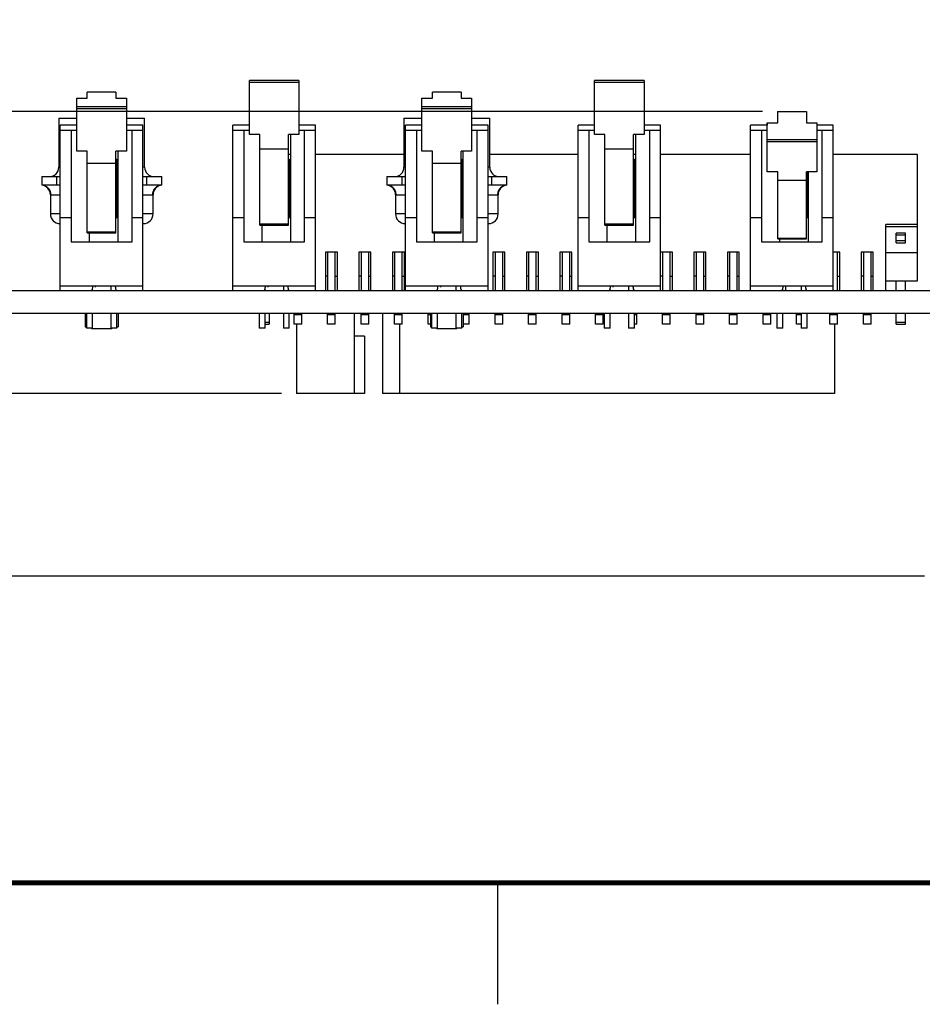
# Model space of a CAD drawing. Header units: inches. Extents: x 0 to 34, y 0 to 22.
# Tile 3 of 84: x 10.8 to 14.5, y 0 to 4.1. Entities that reach past the tile are written whole.
import ezdxf

# ---------------------------------------------------------------- set-up
doc = ezdxf.new("R2010")
doc.units = ezdxf.units.IN
doc.header["$LTSCALE"] = 1.87
doc.header["$MEASUREMENT"] = 0
doc.layers.get('0').update_dxf_attribs({"linetype": 'CONTINUOUS'})
doc.layers.add('DIMENSIONS', color=7, linetype='CONTINUOUS')
doc.styles.get("Standard").update_dxf_attribs({"font": 'txt', "width": 0.8})
doc.dimstyles.new('DIMSTYLE_2', dxfattribs={"dimtxt": 0.125, "dimasz": 0.18, "dimexe": 0.125, "dimexo": 0.0625, "dimgap": 0.03125, "dimtad": 0, "dimtih": 1, "dimtoh": 1, "dimdec": 3, "dimzin": 4, "dimdsep": 46, "dimtxsty": 'STANDARD', "dimblk": '_FILLED', "dimblk1": '_FILLED', "dimblk2": '_FILLED', "dimcen": 0.09, "dimadec": 0, "dimazin": 0, "dimtp": 0.001, "dimtm": 0.001, "dimtfac": 1, "dimtdec": 3, "dimtofl": 0, "dimtmove": 0, "dimatfit": 3, "dimldrblk": '_FILLED', "dimfxl": 1, "dimtolj": 1, "dimtzin": 4, "dimarcsym": 0})
doc.dimstyles.new('DIMSTYLE_3', dxfattribs={"dimtxt": 0.125, "dimasz": 0.18, "dimexe": 0.125, "dimexo": 0.0625, "dimgap": 0.0625, "dimtad": 0, "dimtih": 1, "dimtoh": 1, "dimdec": 3, "dimzin": 4, "dimdsep": 46, "dimtxsty": 'STANDARD', "dimblk": '_FILLED', "dimblk1": '_FILLED', "dimblk2": '_FILLED', "dimcen": 0.09, "dimadec": 0, "dimazin": 0, "dimtp": 0.001, "dimtm": 0.001, "dimtfac": 1, "dimtdec": 3, "dimtofl": 0, "dimtmove": 0, "dimatfit": 3, "dimldrblk": '_FILLED', "dimfxl": 1, "dimtolj": 1, "dimtzin": 4, "dimarcsym": 0})

# ---------------------------------------------------------------- blocks, each defined once
blk = doc.blocks.new('*D8')
at = {"layer": 'DIMENSIONS', "color": 2, "linetype": 'CONTINUOUS'}
blk.add_line((21.5845, 3.7517), (23.4677, 3.7517), dxfattribs=at)
at = {"layer": 'DIMENSIONS', "color": 2, "linetype": 'CONTINUOUS', "insert": (23.5302, 3.8142), "char_height": 0.125, "width": 1.525, "attachment_point": 1, "line_spacing_factor": 0.9}
blk.add_mtext('7X .909{\\Ftxt.shx;\\W1.000000;\\H0.125000; }[23.08]', dxfattribs=at)
blk = doc.blocks.new('_FILLED')
at = {"color": 0, "linetype": 'BYBLOCK'}
blk.add_solid([(0, 0), (-1, 0.174), (-1, -0.174)], dxfattribs=at)
blk = doc.blocks.new('*D11')
at = {"layer": 'DIMENSIONS', "color": 2, "linetype": 'CONTINUOUS'}
blk.add_line((13.8387, 3.672), (7.0791, 3.672), dxfattribs=at)
at = {"layer": 'DIMENSIONS', "color": 2, "linetype": 'CONTINUOUS', "insert": (7.0166, 3.7345), "char_height": 0.125, "width": 1.525, "attachment_point": 3, "line_spacing_factor": 0.9}
blk.add_mtext('2X .829{\\Ftxt.shx;\\W1.000000;\\H0.125000; }[21.06]', dxfattribs=at)
blk = doc.blocks.new('*D12')
at = {"layer": 'DIMENSIONS', "color": 2, "linetype": 'CONTINUOUS'}
for p, q in [((7.7802, 2.7805), (7.7802, 1.6376)), ((22.7802, 2.7805), (22.7802, 1.6376)), ((7.7802, 1.7626), (14.5052, 1.7626)), ((22.7802, 1.7626), (16.0552, 1.7626))]:
    blk.add_line(p, q, dxfattribs=at)
at = {"layer": 'DIMENSIONS', "color": 2, "linetype": 'CONTINUOUS', "xscale": 0.18, "yscale": 0.18, "zscale": 0.18, "rotation": 180}
blk.add_blockref('_FILLED', (7.7802, 1.7626), dxfattribs=at)
at = {"layer": 'DIMENSIONS', "color": 2, "linetype": 'CONTINUOUS', "xscale": 0.18, "yscale": 0.18, "zscale": 0.18}
blk.add_blockref('_FILLED', (22.7802, 1.7626), dxfattribs=at)
at = {"layer": 'DIMENSIONS', "color": 2, "linetype": 'CONTINUOUS', "insert": (15.2802, 1.8251), "char_height": 0.125, "width": 1.425, "attachment_point": 2, "line_spacing_factor": 0.9}
blk.add_mtext('(15.000{\\Ftxt.shx;\\W1.000000;\\H0.125000; }[381])', dxfattribs=at)
blk = doc.blocks.new('*D13')
at = {"layer": 'DIMENSIONS', "color": 2, "linetype": 'CONTINUOUS'}
for p, q in [((5.5302, 4.0502), (4.6552, 4.0502)), ((4.7802, 4.0502), (4.7802, 3.4063)), ((4.7802, 2.5123), (4.7802, 3.1563)), ((11.8595, 2.5123), (4.6552, 2.5123))]:
    blk.add_line(p, q, dxfattribs=at)
at = {"layer": 'DIMENSIONS', "color": 2, "linetype": 'CONTINUOUS', "xscale": 0.18, "yscale": 0.18, "zscale": 0.18}
for p, rotation in [((4.7802, 4.0502), 90), ((4.7802, 2.5123), 270)]:
    blk.add_blockref('_FILLED', p, dxfattribs=dict(at, rotation=rotation))
at = {"layer": 'DIMENSIONS', "color": 2, "linetype": 'CONTINUOUS', "insert": (4.7802, 3.3438), "char_height": 0.125, "width": 1.525, "attachment_point": 2, "line_spacing_factor": 0.9}
blk.add_mtext('(1.538{\\Ftxt.shx;\\W1.000000;\\H0.125000; }[39.06])', dxfattribs=at)

msp = doc.modelspace()

# ---------------------------------------------------------------- linework, layer by layer
at = {"color": 7, "linetype": 'CONTINUOUS'}
for p, q in [((11.7277, 3.5779), (11.7277, 3.7996)), ((11.9317, 3.7996), (11.7277, 3.7996)), ((11.7277, 3.7936), (11.9317, 3.7936)), ((11.9317, 3.7996), (11.9317, 3.5779)), ((13.1477, 3.5779), (13.1477, 3.7996)), ((13.3517, 3.7996), (13.1477, 3.7996)), ((13.1477, 3.7936), (13.3517, 3.7936)), ((13.3517, 3.7996), (13.3517, 3.5779)), ((11.0177, 3.5088), (11.0177, 3.7277)), ((11.0177, 3.7277), (11.0607, 3.7277)), ((11.0607, 3.7277), (11.0607, 3.7517)), ((11.1787, 3.7517), (11.0607, 3.7517)), ((11.1787, 3.7517), (11.1787, 3.7277)), ((11.1787, 3.7277), (11.2217, 3.7277)), ((11.2217, 3.7277), (11.2217, 3.5088)), ((12.4377, 3.5088), (12.4377, 3.7277)), ((12.4377, 3.7277), (12.4807, 3.7277)), ((12.4807, 3.7277), (12.4807, 3.7517)), ((12.5987, 3.7517), (12.4807, 3.7517)), ((12.5987, 3.7517), (12.5987, 3.7277)), ((12.5987, 3.7277), (12.6417, 3.7277)), ((12.6417, 3.7277), (12.6417, 3.5088)), ((11.2217, 3.6916), (11.0177, 3.6916)), ((12.6417, 3.6916), (12.4377, 3.6916)), ((11.0177, 3.6849), (11.2217, 3.6849)), ((12.4377, 3.6849), (12.6417, 3.6849)), ((13.9007, 3.672), (13.9007, 3.6258)), ((13.9007, 3.672), (14.0192, 3.672)), ((13.9012, 3.6258), (13.9012, 3.672)), ((14.0192, 3.672), (14.0192, 3.6258)), ((10.9437, 3.6447), (10.9437, 3.4439)), ((10.9437, 3.6447), (11.0177, 3.6447)), ((10.9497, 2.936), (10.9497, 3.616)), ((11.0177, 3.616), (10.9497, 3.616)), ((11.2217, 3.6447), (11.2964, 3.6447)), ((11.2897, 3.616), (11.2217, 3.616)), ((11.2897, 2.936), (11.2897, 3.616)), ((11.2964, 3.4439), (11.2964, 3.6447)), ((11.6597, 2.936), (11.6597, 3.616)), ((11.7277, 3.616), (11.6597, 3.616)), ((11.9997, 3.616), (11.9317, 3.616)), ((11.9997, 2.936), (11.9997, 3.616)), ((12.3637, 3.6447), (12.3637, 3.4439)), ((12.3637, 3.6447), (12.4377, 3.6447)), ((12.3697, 2.936), (12.3697, 3.616)), ((12.4377, 3.616), (12.3697, 3.616)), ((12.6417, 3.6447), (12.7164, 3.6447)), ((12.7097, 3.616), (12.6417, 3.616)), ((12.7097, 2.936), (12.7097, 3.616)), ((12.7164, 3.4439), (12.7164, 3.6447)), ((13.0797, 2.936), (13.0797, 3.616)), ((13.1477, 3.616), (13.0797, 3.616)), ((13.4197, 3.616), (13.3517, 3.616)), ((13.4197, 2.936), (13.4197, 3.616)), ((13.7897, 2.936), (13.7897, 3.616)), ((13.8582, 3.616), (13.7897, 3.616)), ((13.8577, 3.6258), (13.8577, 3.616)), ((13.8577, 3.6258), (13.9012, 3.6258)), ((13.8582, 3.4245), (13.8582, 3.6258)), ((14.0192, 3.6258), (14.0622, 3.6258)), ((14.0622, 3.6258), (14.0622, 3.4245)), ((14.1297, 3.616), (14.0622, 3.616)), ((14.1297, 2.936), (14.1297, 3.616)), ((10.9497, 3.596), (11.0177, 3.596)), ((10.9947, 3.596), (10.9947, 3.136)), ((11.2217, 3.596), (11.2897, 3.596)), ((11.2447, 3.136), (11.2447, 3.596)), ((11.6597, 3.596), (11.7277, 3.596)), ((11.7047, 3.596), (11.7047, 3.136)), ((11.7707, 3.5779), (11.7277, 3.5779)), ((11.7707, 3.2056), (11.7707, 3.5779)), ((11.8887, 3.2056), (11.8887, 3.5779)), ((11.9317, 3.5779), (11.8887, 3.5779)), ((11.8977, 3.136), (11.8977, 3.5779)), ((11.9317, 3.596), (11.9997, 3.596)), ((11.9547, 3.136), (11.9547, 3.596)), ((12.3697, 3.596), (12.4377, 3.596)), ((12.4147, 3.596), (12.4147, 3.136)), ((12.6417, 3.596), (12.7097, 3.596)), ((12.6647, 3.136), (12.6647, 3.596)), ((13.0797, 3.596), (13.1477, 3.596)), ((13.1247, 3.596), (13.1247, 3.136)), ((13.1907, 3.5779), (13.1477, 3.5779)), ((13.1907, 3.2056), (13.1907, 3.5779)), ((13.3087, 3.2056), (13.3087, 3.5779)), ((13.3517, 3.5779), (13.3087, 3.5779)), ((13.3177, 3.136), (13.3177, 3.5779)), ((13.3517, 3.596), (13.4197, 3.596)), ((13.3747, 3.136), (13.3747, 3.596)), ((13.7897, 3.596), (13.8582, 3.596)), ((13.8347, 3.596), (13.8347, 3.136)), ((14.0622, 3.596), (14.1297, 3.596)), ((14.0847, 3.136), (14.0847, 3.596)), ((14.0622, 3.556), (13.8582, 3.556)), ((13.8582, 3.549), (14.0622, 3.549)), ((11.0607, 3.5088), (11.0177, 3.5088)), ((11.0607, 3.1734), (11.0607, 3.5088)), ((11.1787, 3.1734), (11.1787, 3.5088)), ((11.2217, 3.5088), (11.1787, 3.5088)), ((11.1877, 3.136), (11.1877, 3.5088)), ((11.7707, 3.5184), (11.8887, 3.5184)), ((12.4807, 3.5088), (12.4377, 3.5088)), ((12.4807, 3.1734), (12.4807, 3.5088)), ((12.5987, 3.1734), (12.5987, 3.5088)), ((12.6417, 3.5088), (12.5987, 3.5088)), ((12.6077, 3.136), (12.6077, 3.5088)), ((13.1907, 3.5184), (13.3087, 3.5184)), ((10.9497, 3.4439), (10.9437, 3.4439)), ((11.0607, 3.4602), (11.1787, 3.4602)), ((11.1787, 3.476), (11.1822, 3.476)), ((11.1822, 3.236), (11.1822, 3.476)), ((11.2964, 3.4439), (11.2897, 3.4439)), ((11.8887, 3.476), (11.8922, 3.476)), ((11.8922, 3.236), (11.8922, 3.476)), ((12.3697, 3.4439), (12.3637, 3.4439)), ((12.4807, 3.4602), (12.5987, 3.4602)), ((12.5987, 3.476), (12.6022, 3.476)), ((12.6022, 3.236), (12.6022, 3.476)), ((12.7164, 3.4439), (12.7097, 3.4439)), ((13.3087, 3.476), (13.3122, 3.476)), ((13.3122, 3.236), (13.3122, 3.476)), ((10.873, 3.4045), (10.873, 3.3691)), ((10.873, 3.4045), (10.9497, 3.4045)), ((10.936, 3.3691), (10.936, 3.4045)), ((11.1877, 3.4183), (11.1822, 3.4183)), ((11.1877, 3.4045), (11.1822, 3.4045)), ((11.2897, 3.4045), (11.3671, 3.4045)), ((11.3041, 3.4045), (11.3041, 3.3691)), ((11.3671, 3.3691), (11.3671, 3.4045)), ((12.293, 3.4045), (12.293, 3.3691)), ((12.293, 3.4045), (12.3697, 3.4045)), ((12.356, 3.3691), (12.356, 3.4045)), ((12.6077, 3.4183), (12.6022, 3.4183)), ((12.6077, 3.4045), (12.6022, 3.4045)), ((12.7097, 3.4045), (12.7871, 3.4045)), ((12.7241, 3.4045), (12.7241, 3.3691)), ((12.7871, 3.3691), (12.7871, 3.4045)), ((13.9012, 3.4245), (13.8582, 3.4245)), ((13.9012, 3.1484), (13.9012, 3.4245)), ((14.0192, 3.1484), (14.0192, 3.4245)), ((14.0622, 3.4245), (14.0192, 3.4245)), ((14.0222, 3.236), (14.0222, 3.4245)), ((14.0277, 3.136), (14.0277, 3.4245)), ((10.9497, 3.3691), (10.873, 3.3691)), ((11.1877, 3.3691), (11.1822, 3.3691)), ((11.3671, 3.3691), (11.2897, 3.3691)), ((12.3697, 3.3691), (12.293, 3.3691)), ((12.6077, 3.3691), (12.6022, 3.3691)), ((12.7871, 3.3691), (12.7097, 3.3691)), ((13.9012, 3.3902), (14.0192, 3.3902)), ((10.909, 3.3299), (10.909, 3.251)), ((10.9114, 3.3297), (10.909, 3.3299)), ((10.9114, 3.3297), (10.9497, 3.3297)), ((11.2897, 3.3297), (11.3287, 3.3297)), ((11.3311, 3.3299), (11.3287, 3.3297)), ((11.3311, 3.251), (11.3311, 3.3299)), ((12.329, 3.3299), (12.329, 3.251)), ((12.3314, 3.3297), (12.329, 3.3299)), ((12.3314, 3.3297), (12.3697, 3.3297)), ((12.7097, 3.3297), (12.7487, 3.3297)), ((12.7511, 3.3299), (12.7487, 3.3297)), ((12.7511, 3.251), (12.7511, 3.3299)), ((10.9497, 3.251), (10.909, 3.251)), ((11.3311, 3.251), (11.2897, 3.251)), ((12.3697, 3.251), (12.329, 3.251)), ((12.7511, 3.251), (12.7097, 3.251)), ((10.9497, 3.2116), (10.9484, 3.2116)), ((10.9497, 3.236), (10.9947, 3.236)), ((11.1787, 3.236), (11.1877, 3.236)), ((11.2447, 3.236), (11.2897, 3.236)), ((11.2917, 3.2116), (11.2897, 3.2116)), ((11.6597, 3.236), (11.7047, 3.236)), ((11.8887, 3.2095), (11.7707, 3.2095)), ((11.7707, 3.2066), (11.8887, 3.2066)), ((11.8887, 3.206), (11.7707, 3.206)), ((11.7707, 3.2056), (11.8887, 3.2056)), ((11.7797, 3.136), (11.7797, 3.2056)), ((11.8887, 3.236), (11.8977, 3.236)), ((11.9547, 3.236), (11.9997, 3.236)), ((12.3697, 3.2116), (12.3684, 3.2116)), ((12.3697, 3.236), (12.4147, 3.236)), ((12.5987, 3.236), (12.6077, 3.236)), ((12.6647, 3.236), (12.7097, 3.236)), ((12.7117, 3.2116), (12.7097, 3.2116)), ((13.0797, 3.236), (13.1247, 3.236)), ((13.3087, 3.2095), (13.1907, 3.2095)), ((13.1907, 3.2066), (13.3087, 3.2066)), ((13.3087, 3.206), (13.1907, 3.206)), ((13.1907, 3.2056), (13.3087, 3.2056)), ((13.1997, 3.136), (13.1997, 3.2056)), ((13.3087, 3.236), (13.3177, 3.236)), ((13.3747, 3.236), (13.4197, 3.236)), ((13.7897, 3.236), (13.8347, 3.236)), ((14.0192, 3.236), (14.0277, 3.236)), ((14.0847, 3.236), (14.1297, 3.236)), ((11.1787, 3.1759), (11.0607, 3.1759)), ((11.0607, 3.1737), (11.1787, 3.1737)), ((11.1787, 3.1735), (11.0607, 3.1735)), ((11.1787, 3.1734), (11.0607, 3.1734)), ((11.0697, 3.136), (11.0697, 3.1734)), ((12.5987, 3.1759), (12.4807, 3.1759)), ((12.4807, 3.1737), (12.5987, 3.1737)), ((12.5987, 3.1735), (12.4807, 3.1735)), ((12.5987, 3.1734), (12.4807, 3.1734)), ((12.4897, 3.136), (12.4897, 3.1734)), ((10.9947, 3.136), (11.2447, 3.136)), ((11.7047, 3.136), (11.9547, 3.136)), ((12.4147, 3.136), (12.6647, 3.136)), ((13.1247, 3.136), (13.3747, 3.136)), ((13.8347, 3.136), (14.0847, 3.136)), ((14.0192, 3.1499), (13.9012, 3.1499)), ((13.9012, 3.1484), (14.0192, 3.1484)), ((13.9097, 3.136), (13.9097, 3.1484)), ((7.7802, 2.936), (22.7802, 2.936)), ((10.9497, 2.956), (11.2897, 2.956)), ((11.08, 2.937), (11.0797, 2.936)), ((11.0819, 2.936), (11.0819, 2.9428)), ((11.0947, 2.9499), (11.0947, 2.956)), ((11.1574, 2.956), (11.1574, 2.936)), ((11.6597, 2.956), (11.9997, 2.956)), ((11.79, 2.937), (11.7897, 2.936)), ((11.7919, 2.936), (11.7919, 2.9428)), ((11.8047, 2.95), (11.8047, 2.956)), ((11.8674, 2.956), (11.8674, 2.936)), ((11.8897, 2.936), (11.8884, 2.9393)), ((12.3697, 2.956), (12.7097, 2.956)), ((12.5, 2.937), (12.4997, 2.936)), ((12.5019, 2.936), (12.5019, 2.9428)), ((12.5147, 2.9499), (12.5147, 2.956)), ((12.5774, 2.956), (12.5774, 2.936)), ((13.0797, 2.956), (13.4197, 2.956)), ((13.21, 2.937), (13.2097, 2.936)), ((13.2119, 2.936), (13.2119, 2.9428)), ((13.2247, 2.95), (13.2247, 2.956)), ((13.2874, 2.956), (13.2874, 2.936)), ((13.3097, 2.936), (13.3084, 2.9393)), ((13.7897, 2.956), (14.1297, 2.956)), ((13.9204, 2.9379), (13.9197, 2.936)), ((13.9219, 2.936), (13.9219, 2.9428)), ((13.9347, 2.936), (13.9347, 2.956)), ((13.9974, 2.956), (13.9974, 2.936)), ((14.0197, 2.936), (14.0184, 2.9393)), ((7.7802, 2.843), (22.7802, 2.843)), ((11.0523, 2.843), (11.0523, 2.7872)), ((11.0574, 2.843), (11.0574, 2.781)), ((11.0819, 2.781), (11.0819, 2.843)), ((11.1574, 2.843), (11.1574, 2.781)), ((11.1819, 2.781), (11.1819, 2.843)), ((11.1878, 2.843), (11.1878, 2.7872)), ((11.7674, 2.843), (11.7674, 2.781)), ((11.7919, 2.781), (11.7919, 2.843)), ((11.8674, 2.843), (11.8674, 2.781)), ((11.8919, 2.781), (11.8919, 2.843)), ((12.1583, 2.843), (12.1583, 2.5123)), ((12.2757, 2.843), (12.2757, 2.5123)), ((12.4723, 2.843), (12.4723, 2.7872)), ((12.4774, 2.843), (12.4774, 2.781)), ((12.5019, 2.781), (12.5019, 2.843)), ((12.5774, 2.843), (12.5774, 2.781)), ((12.6019, 2.781), (12.6019, 2.843)), ((12.6078, 2.843), (12.6078, 2.7872)), ((13.1874, 2.843), (13.1874, 2.781)), ((13.2119, 2.781), (13.2119, 2.843)), ((13.2874, 2.843), (13.2874, 2.781)), ((13.3119, 2.781), (13.3119, 2.843)), ((13.8974, 2.843), (13.8974, 2.781)), ((13.9219, 2.781), (13.9219, 2.843)), ((13.9974, 2.843), (13.9974, 2.781)), ((14.0219, 2.781), (14.0219, 2.843)), ((11.922, 2.7982), (11.922, 2.5123)), ((12.3457, 2.7982), (12.3457, 2.5123)), ((14.1346, 2.7982), (14.1346, 2.5123)), ((11.0523, 2.7872), (11.0574, 2.7872)), ((11.0819, 2.781), (11.0574, 2.781)), ((11.0785, 2.781), (11.0791, 2.7786)), ((11.161, 2.7786), (11.0791, 2.7786)), ((11.1819, 2.781), (11.1574, 2.781)), ((11.161, 2.7786), (11.1616, 2.781)), ((11.1819, 2.7872), (11.1878, 2.7872)), ((11.7919, 2.781), (11.7674, 2.781)), ((11.8919, 2.781), (11.8674, 2.781)), ((12.4723, 2.7872), (12.4774, 2.7872)), ((12.5019, 2.781), (12.4774, 2.781)), ((12.4985, 2.781), (12.4991, 2.7786)), ((12.581, 2.7786), (12.4991, 2.7786)), ((12.6019, 2.781), (12.5774, 2.781)), ((12.581, 2.7786), (12.5816, 2.781)), ((12.6019, 2.7872), (12.6078, 2.7872)), ((13.2119, 2.781), (13.1874, 2.781)), ((13.3119, 2.781), (13.2874, 2.781)), ((13.9219, 2.781), (13.8974, 2.781)), ((14.0219, 2.781), (13.9974, 2.781)), ((12.2016, 2.7485), (12.1583, 2.7485)), ((12.2016, 2.7485), (12.2016, 2.5123)), ((12.2016, 2.5123), (11.922, 2.5123)), ((14.1346, 2.5123), (12.2757, 2.5123))]:
    msp.add_line(p, q, dxfattribs=at)
at = {"color": 6, "linetype": 'CONTINUOUS'}
for p, q in [((11.8977, 3.4951), (11.8887, 3.4951)), ((12.3637, 3.4951), (11.9997, 3.4951)), ((13.0797, 3.4951), (12.7164, 3.4951)), ((13.3177, 3.4951), (13.3087, 3.4951)), ((13.7897, 3.4951), (13.4197, 3.4951)), ((14.4767, 3.4951), (14.1297, 3.4951)), ((14.4767, 2.9754), (14.4767, 3.4951)), ((14.3468, 2.936), (14.3468, 3.2077)), ((14.4767, 3.2077), (14.3468, 3.2077)), ((14.3468, 3.1998), (14.4767, 3.1998)), ((14.3881, 3.1329), (14.3881, 3.1723)), ((14.4275, 3.1723), (14.3881, 3.1723)), ((14.4275, 3.1644), (14.3881, 3.1644)), ((14.4275, 3.1329), (14.4275, 3.1723)), ((14.4275, 3.1408), (14.3881, 3.1408)), ((14.3881, 3.1329), (14.4275, 3.1329)), ((12.0407, 3.0935), (12.0407, 2.936)), ((12.0899, 3.0935), (12.0407, 3.0935)), ((12.0495, 3.0935), (12.0495, 2.936)), ((12.081, 2.936), (12.081, 3.0935)), ((12.0899, 2.936), (12.0899, 3.0935)), ((12.1785, 3.0935), (12.1785, 2.936)), ((12.2277, 3.0935), (12.1785, 3.0935)), ((12.1873, 3.0935), (12.1873, 2.936)), ((12.2188, 2.936), (12.2188, 3.0935)), ((12.2277, 2.936), (12.2277, 3.0935)), ((12.3163, 3.0935), (12.3163, 2.936)), ((12.3655, 3.0935), (12.3163, 3.0935)), ((12.3251, 3.0935), (12.3251, 2.936)), ((12.3566, 2.936), (12.3566, 3.0935)), ((12.3655, 2.936), (12.3655, 3.0935)), ((12.7297, 3.0935), (12.7297, 2.936)), ((12.7789, 3.0935), (12.7297, 3.0935)), ((12.7385, 3.0935), (12.7385, 2.936)), ((12.77, 2.936), (12.77, 3.0935)), ((12.7789, 2.936), (12.7789, 3.0935)), ((12.8674, 3.0935), (12.8674, 2.936)), ((12.9167, 3.0935), (12.8674, 3.0935)), ((12.8763, 3.0935), (12.8763, 2.936)), ((12.9078, 2.936), (12.9078, 3.0935)), ((12.9167, 2.936), (12.9167, 3.0935)), ((13.0052, 3.0935), (13.0052, 2.936)), ((13.0545, 3.0935), (13.0052, 3.0935)), ((13.0141, 3.0935), (13.0141, 2.936)), ((13.0456, 2.936), (13.0456, 3.0935)), ((13.0545, 2.936), (13.0545, 3.0935)), ((13.4678, 3.0935), (13.4197, 3.0935)), ((13.4275, 3.0935), (13.4275, 2.936)), ((13.459, 2.936), (13.459, 3.0935)), ((13.4678, 2.936), (13.4678, 3.0935)), ((13.5564, 3.0935), (13.5564, 2.936)), ((13.6056, 3.0935), (13.5564, 3.0935)), ((13.5653, 3.0935), (13.5653, 2.936)), ((13.5968, 2.936), (13.5968, 3.0935)), ((13.6056, 2.936), (13.6056, 3.0935)), ((13.6942, 3.0935), (13.6942, 2.936)), ((13.7434, 3.0935), (13.6942, 3.0935)), ((13.7031, 3.0935), (13.7031, 2.936)), ((13.7346, 2.936), (13.7346, 3.0935)), ((13.7434, 2.936), (13.7434, 3.0935)), ((14.1568, 3.0935), (14.1297, 3.0935)), ((14.148, 2.936), (14.148, 3.0935)), ((14.1568, 2.936), (14.1568, 3.0935)), ((14.2454, 3.0935), (14.2454, 2.936)), ((14.2946, 3.0935), (14.2454, 3.0935)), ((14.2543, 3.0935), (14.2543, 2.936)), ((14.2858, 2.936), (14.2858, 3.0935)), ((14.2946, 2.936), (14.2946, 3.0935)), ((14.4767, 3.0915), (14.3468, 3.0915)), ((12.0495, 2.9951), (12.0407, 2.9951)), ((12.081, 2.9951), (12.0899, 2.9951)), ((12.1873, 2.9951), (12.1785, 2.9951)), ((12.2188, 2.9951), (12.2277, 2.9951)), ((12.3251, 2.9951), (12.3163, 2.9951)), ((12.3566, 2.9951), (12.3655, 2.9951)), ((12.7385, 2.9951), (12.7297, 2.9951)), ((12.77, 2.9951), (12.7789, 2.9951)), ((12.8763, 2.9951), (12.8674, 2.9951)), ((12.9078, 2.9951), (12.9167, 2.9951)), ((13.0141, 2.9951), (13.0052, 2.9951)), ((13.0456, 2.9951), (13.0545, 2.9951)), ((13.4275, 2.9951), (13.4197, 2.9951)), ((13.459, 2.9951), (13.4678, 2.9951)), ((13.5653, 2.9951), (13.5564, 2.9951)), ((13.5968, 2.9951), (13.6056, 2.9951)), ((13.7031, 2.9951), (13.6942, 2.9951)), ((13.7346, 2.9951), (13.7434, 2.9951)), ((14.148, 2.9951), (14.1568, 2.9951)), ((14.2543, 2.9951), (14.2454, 2.9951)), ((14.2858, 2.9951), (14.2946, 2.9951)), ((14.3468, 2.9754), (14.4767, 2.9754)), ((14.3881, 2.936), (14.3881, 2.9754)), ((14.4275, 2.936), (14.4275, 2.9754)), ((11.8094, 2.843), (11.8094, 2.7982)), ((11.9117, 2.7982), (11.9117, 2.843)), ((11.9117, 2.8376), (11.9432, 2.8376)), ((11.9432, 2.7982), (11.9432, 2.843)), ((12.0495, 2.7982), (12.0495, 2.843)), ((12.0495, 2.8376), (12.081, 2.8376)), ((12.081, 2.7982), (12.081, 2.843)), ((12.1873, 2.7982), (12.1873, 2.843)), ((12.1873, 2.8376), (12.2188, 2.8376)), ((12.2188, 2.7982), (12.2188, 2.843)), ((12.3251, 2.7982), (12.3251, 2.843)), ((12.3251, 2.8376), (12.3566, 2.8376)), ((12.3566, 2.7982), (12.3566, 2.843)), ((12.4629, 2.7982), (12.4629, 2.843)), ((12.4629, 2.8376), (12.4723, 2.8376)), ((12.6078, 2.8376), (12.6322, 2.8376)), ((12.6322, 2.7982), (12.6322, 2.843)), ((12.7385, 2.7982), (12.7385, 2.843)), ((12.7385, 2.8376), (12.77, 2.8376)), ((12.77, 2.7982), (12.77, 2.843)), ((12.8763, 2.7982), (12.8763, 2.843)), ((12.8763, 2.8376), (12.9078, 2.8376)), ((12.9078, 2.7982), (12.9078, 2.843)), ((13.0141, 2.7982), (13.0141, 2.843)), ((13.0141, 2.8376), (13.0456, 2.8376)), ((13.0456, 2.7982), (13.0456, 2.843)), ((13.1519, 2.7982), (13.1519, 2.843)), ((13.1519, 2.8376), (13.1834, 2.8376)), ((13.1834, 2.7982), (13.1834, 2.843)), ((13.3119, 2.8376), (13.3212, 2.8376)), ((13.3212, 2.7982), (13.3212, 2.843)), ((13.4275, 2.7982), (13.4275, 2.843)), ((13.4275, 2.8376), (13.459, 2.8376)), ((13.459, 2.7982), (13.459, 2.843)), ((13.5653, 2.7982), (13.5653, 2.843)), ((13.5653, 2.8376), (13.5968, 2.8376)), ((13.5968, 2.7982), (13.5968, 2.843)), ((13.7031, 2.7982), (13.7031, 2.843)), ((13.7031, 2.8376), (13.7346, 2.8376)), ((13.7346, 2.7982), (13.7346, 2.843)), ((13.8409, 2.7982), (13.8409, 2.843)), ((13.8409, 2.8376), (13.8724, 2.8376)), ((13.8724, 2.7982), (13.8724, 2.843)), ((13.9787, 2.7982), (13.9787, 2.843)), ((13.9787, 2.8376), (13.9974, 2.8376)), ((14.1165, 2.7982), (14.1165, 2.843)), ((14.1165, 2.8376), (14.148, 2.8376)), ((14.148, 2.7982), (14.148, 2.843)), ((14.2543, 2.7982), (14.2543, 2.843)), ((14.2543, 2.8376), (14.2858, 2.8376)), ((14.2858, 2.7982), (14.2858, 2.843)), ((14.3881, 2.7982), (14.3881, 2.843)), ((14.4275, 2.7982), (14.4275, 2.843)), ((11.7919, 2.8061), (11.8094, 2.8061)), ((11.7919, 2.7982), (11.8094, 2.7982)), ((11.9432, 2.7982), (11.9117, 2.7982)), ((12.081, 2.7982), (12.0495, 2.7982)), ((12.2188, 2.7982), (12.1873, 2.7982)), ((12.3566, 2.7982), (12.3251, 2.7982)), ((12.4723, 2.7982), (12.4629, 2.7982)), ((12.6322, 2.7982), (12.6078, 2.7982)), ((12.77, 2.7982), (12.7385, 2.7982)), ((12.9078, 2.7982), (12.8763, 2.7982)), ((13.0456, 2.7982), (13.0141, 2.7982)), ((13.1834, 2.7982), (13.1519, 2.7982)), ((13.3212, 2.7982), (13.3119, 2.7982)), ((13.459, 2.7982), (13.4275, 2.7982)), ((13.5968, 2.7982), (13.5653, 2.7982)), ((13.7346, 2.7982), (13.7031, 2.7982)), ((13.8724, 2.7982), (13.8409, 2.7982)), ((13.9974, 2.7982), (13.9787, 2.7982)), ((14.148, 2.7982), (14.1165, 2.7982)), ((14.2858, 2.7982), (14.2543, 2.7982)), ((14.3881, 2.8061), (14.4275, 2.8061)), ((14.3881, 2.7982), (14.4275, 2.7982))]:
    msp.add_line(p, q, dxfattribs=at)
at = {"color": 2, "linetype": 'CONTINUOUS'}
msp.add_line((12.75, 0), (12.75, 0.5), dxfattribs=at)
at = {"color": 7, "linetype": 'CONTINUOUS', "const_width": 0.02}
msp.add_lwpolyline([(0.5, 0.5), (33.5, 0.5)], dxfattribs=at)
at = {"color": 7, "linetype": 'CONTINUOUS'}
for centre, start, end in [((10.9043, 3.4439), 270, 360), ((11.3358, 3.4439), 180, 270), ((12.3243, 3.4439), 270, 360), ((12.7558, 3.4439), 180, 270), ((10.8697, 3.3299), 0, 85.124), ((11.3705, 3.3299), 94.876, 180), ((12.2897, 3.3299), 0, 85.124), ((12.7905, 3.3299), 94.876, 180), ((10.9484, 3.251), 180, 270), ((11.2917, 3.251), 270, 360), ((12.3684, 3.251), 180, 270), ((12.7117, 3.251), 270, 360)]:
    msp.add_arc(centre, 0.0394, start, end, dxfattribs=at)
for points, knots in [([(10.9114, 3.3297), (10.9114, 3.3347), (10.9095, 3.3449), (10.901, 3.3583), (10.888, 3.3671), (10.8778, 3.3691), (10.873, 3.3691)], [0, 0, 0, 0, 0.242846, 0.504013, 0.762642, 1, 1, 1, 1]), ([(11.3671, 3.3691), (11.3623, 3.3691), (11.3522, 3.3671), (11.3391, 3.3583), (11.3306, 3.3449), (11.3287, 3.3347), (11.3287, 3.3297)], [0, 0, 0, 0, 0.237358, 0.495987, 0.757154, 1, 1, 1, 1]), ([(12.3314, 3.3297), (12.3314, 3.3347), (12.3295, 3.3449), (12.321, 3.3583), (12.308, 3.3671), (12.2978, 3.3691), (12.293, 3.3691)], [0, 0, 0, 0, 0.242846, 0.504013, 0.762642, 1, 1, 1, 1]), ([(12.7871, 3.3691), (12.7823, 3.3691), (12.7722, 3.3671), (12.7591, 3.3583), (12.7506, 3.3449), (12.7487, 3.3347), (12.7487, 3.3297)], [0, 0, 0, 0, 0.237358, 0.495987, 0.757154, 1, 1, 1, 1]), ([(11.0797, 2.936), (11.0797, 2.936), (11.0797, 2.936), (11.0797, 2.9361), (11.0797, 2.9361), (11.0797, 2.9361), (11.0797, 2.9362), (11.0798, 2.9363), (11.0798, 2.9364), (11.0799, 2.9367), (11.08, 2.9369), (11.0801, 2.9372), (11.0803, 2.9376), (11.0804, 2.938), (11.0806, 2.9386), (11.0809, 2.9395), (11.0813, 2.9406), (11.0817, 2.9419), (11.0821, 2.9434), (11.0827, 2.9455), (11.0831, 2.9478), (11.0835, 2.9502), (11.0837, 2.9528), (11.0838, 2.9547), (11.0838, 2.956)], [0, 0, 0, 0, 0.000327, 0.001305, 0.002929, 0.005194, 0.008095, 0.011627, 0.020565, 0.031968, 0.045799, 0.062014, 0.080544, 0.101304, 0.124212, 0.176139, 0.23567, 0.302125, 0.374814, 0.453078, 0.623612, 0.714562, 0.808339, 1, 1, 1, 1]), ([(11.1755, 2.956), (11.1755, 2.9535), (11.1758, 2.9497), (11.1768, 2.945), (11.1777, 2.9414), (11.1787, 2.9385), (11.1794, 2.9365), (11.1797, 2.936)], [0, 0, 0, 0, 0.376154, 0.546769, 0.697759, 0.919299, 1, 1, 1, 1]), ([(11.7897, 2.936), (11.7897, 2.936), (11.7897, 2.936), (11.7897, 2.936), (11.7897, 2.936), (11.7897, 2.936), (11.7897, 2.936), (11.7897, 2.936), (11.7897, 2.936), (11.7897, 2.936), (11.7897, 2.9361), (11.7897, 2.9361), (11.7897, 2.9361), (11.7897, 2.9361), (11.7897, 2.9361), (11.7897, 2.9361), (11.7897, 2.9361), (11.7897, 2.9362), (11.7897, 2.9362), (11.7897, 2.9363), (11.7898, 2.9363), (11.7898, 2.9364), (11.7899, 2.9365), (11.7899, 2.9367), (11.79, 2.9368), (11.79, 2.9369), (11.7901, 2.9371), (11.7901, 2.9373), (11.7903, 2.9376), (11.7904, 2.938), (11.7906, 2.9384), (11.7907, 2.9389), (11.7909, 2.9394), (11.7911, 2.94), (11.7913, 2.9406), (11.7915, 2.9412), (11.7918, 2.9422), (11.7921, 2.9434), (11.7925, 2.9449), (11.7929, 2.9466), (11.7931, 2.948), (11.7933, 2.9493), (11.7935, 2.9502), (11.7936, 2.9511), (11.7937, 2.9524), (11.7938, 2.9541), (11.7938, 2.9554), (11.7938, 2.956)], [0, 0, 0, 0, 0.000005, 0.000021, 0.000046, 0.000082, 0.000128, 0.000184, 0.000327, 0.000511, 0.000735, 0.001, 0.001305, 0.002036, 0.002929, 0.003981, 0.005193, 0.006564, 0.008094, 0.011626, 0.015784, 0.020563, 0.025959, 0.031966, 0.03858, 0.045796, 0.053608, 0.06201, 0.080538, 0.101296, 0.124202, 0.149172, 0.176125, 0.20498, 0.235653, 0.268056, 0.302103, 0.374787, 0.453045, 0.53621, 0.62359, 0.668657, 0.714536, 0.761134, 0.808311, 0.903837, 1, 1, 1, 1]), ([(11.8855, 2.956), (11.8855, 2.9554), (11.8855, 2.9544), (11.8856, 2.9531), (11.8857, 2.9521), (11.8857, 2.9511), (11.8859, 2.9502), (11.886, 2.9493), (11.8862, 2.948), (11.8864, 2.9466), (11.8868, 2.9449), (11.8872, 2.9434), (11.8877, 2.9415), (11.8882, 2.9399), (11.8887, 2.9385), (11.889, 2.9377), (11.8892, 2.9372), (11.8893, 2.9369), (11.8894, 2.9367), (11.8895, 2.9364), (11.8896, 2.9363), (11.8896, 2.9362), (11.8896, 2.9361), (11.8897, 2.936), (11.8897, 2.936)], [0, 0, 0, 0, 0.096255, 0.144186, 0.191796, 0.238942, 0.285485, 0.331326, 0.376381, 0.463771, 0.546933, 0.625187, 0.697863, 0.823766, 0.875674, 0.919336, 0.93788, 0.954127, 0.967999, 0.979428, 0.988377, 0.994812, 0.998697, 1, 1, 1, 1]), ([(12.4997, 2.936), (12.4997, 2.936), (12.4997, 2.936), (12.4997, 2.9361), (12.4997, 2.9361), (12.4997, 2.9361), (12.4997, 2.9362), (12.4998, 2.9363), (12.4998, 2.9364), (12.4999, 2.9367), (12.5, 2.9369), (12.5001, 2.9372), (12.5003, 2.9376), (12.5004, 2.938), (12.5006, 2.9386), (12.5009, 2.9395), (12.5013, 2.9406), (12.5017, 2.9419), (12.5021, 2.9434), (12.5027, 2.9455), (12.5031, 2.9478), (12.5035, 2.9502), (12.5037, 2.9528), (12.5038, 2.9547), (12.5038, 2.956)], [0, 0, 0, 0, 0.000327, 0.001305, 0.002929, 0.005194, 0.008095, 0.011627, 0.020565, 0.031968, 0.045799, 0.062014, 0.080544, 0.101304, 0.124212, 0.176139, 0.23567, 0.302125, 0.374814, 0.453078, 0.623612, 0.714562, 0.808339, 1, 1, 1, 1]), ([(12.5955, 2.956), (12.5955, 2.9535), (12.5958, 2.9497), (12.5968, 2.945), (12.5977, 2.9414), (12.5987, 2.9385), (12.5994, 2.9365), (12.5997, 2.936)], [0, 0, 0, 0, 0.376154, 0.546769, 0.697759, 0.919299, 1, 1, 1, 1]), ([(13.2097, 2.936), (13.2097, 2.936), (13.2097, 2.936), (13.2097, 2.936), (13.2097, 2.936), (13.2097, 2.936), (13.2097, 2.936), (13.2097, 2.936), (13.2097, 2.936), (13.2097, 2.936), (13.2097, 2.9361), (13.2097, 2.9361), (13.2097, 2.9361), (13.2097, 2.9361), (13.2097, 2.9361), (13.2097, 2.9361), (13.2097, 2.9361), (13.2097, 2.9362), (13.2097, 2.9362), (13.2097, 2.9363), (13.2098, 2.9363), (13.2098, 2.9364), (13.2099, 2.9365), (13.2099, 2.9367), (13.21, 2.9368), (13.21, 2.9369), (13.2101, 2.9371), (13.2101, 2.9373), (13.2103, 2.9376), (13.2104, 2.938), (13.2106, 2.9384), (13.2107, 2.9389), (13.2109, 2.9394), (13.2111, 2.94), (13.2113, 2.9406), (13.2115, 2.9412), (13.2118, 2.9422), (13.2121, 2.9434), (13.2125, 2.9449), (13.2129, 2.9466), (13.2131, 2.948), (13.2133, 2.9493), (13.2135, 2.9502), (13.2136, 2.9511), (13.2137, 2.9524), (13.2138, 2.9541), (13.2138, 2.9554), (13.2138, 2.956)], [0, 0, 0, 0, 0.000005, 0.000021, 0.000046, 0.000082, 0.000128, 0.000184, 0.000327, 0.000511, 0.000735, 0.001, 0.001305, 0.002036, 0.002929, 0.003981, 0.005193, 0.006564, 0.008094, 0.011626, 0.015784, 0.020563, 0.025959, 0.031966, 0.03858, 0.045796, 0.053608, 0.06201, 0.080538, 0.101296, 0.124202, 0.149172, 0.176125, 0.20498, 0.235653, 0.268056, 0.302103, 0.374787, 0.453045, 0.53621, 0.62359, 0.668657, 0.714536, 0.761134, 0.808311, 0.903837, 1, 1, 1, 1]), ([(13.3055, 2.956), (13.3055, 2.9554), (13.3055, 2.9544), (13.3056, 2.9531), (13.3057, 2.9521), (13.3057, 2.9511), (13.3059, 2.9502), (13.306, 2.9493), (13.3062, 2.948), (13.3064, 2.9466), (13.3068, 2.9449), (13.3072, 2.9434), (13.3077, 2.9415), (13.3082, 2.9399), (13.3087, 2.9385), (13.309, 2.9377), (13.3092, 2.9372), (13.3093, 2.9369), (13.3094, 2.9367), (13.3095, 2.9364), (13.3096, 2.9363), (13.3096, 2.9362), (13.3096, 2.9361), (13.3097, 2.936), (13.3097, 2.936)], [0, 0, 0, 0, 0.096255, 0.144186, 0.191796, 0.238942, 0.285485, 0.331326, 0.376381, 0.463771, 0.546933, 0.625187, 0.697863, 0.823766, 0.875674, 0.919336, 0.93788, 0.954127, 0.967999, 0.979428, 0.988377, 0.994812, 0.998697, 1, 1, 1, 1]), ([(13.9197, 2.936), (13.9197, 2.936), (13.9197, 2.936), (13.9197, 2.936), (13.9197, 2.9361), (13.9197, 2.9361), (13.9197, 2.9361), (13.9197, 2.9361), (13.9197, 2.9362), (13.9197, 2.9363), (13.9198, 2.9363), (13.9198, 2.9365), (13.9199, 2.9367), (13.92, 2.9369), (13.9201, 2.9372), (13.9203, 2.9376), (13.9204, 2.938), (13.9206, 2.9386), (13.9209, 2.9395), (13.9213, 2.9406), (13.9217, 2.9419), (13.9221, 2.9434), (13.9225, 2.9449), (13.9229, 2.9466), (13.9232, 2.9484), (13.9235, 2.9502), (13.9237, 2.9528), (13.9238, 2.9547), (13.9238, 2.956)], [0, 0, 0, 0, 0.000082, 0.000327, 0.000735, 0.001305, 0.002928, 0.005193, 0.008094, 0.011626, 0.015784, 0.020563, 0.031967, 0.045797, 0.062012, 0.080541, 0.1013, 0.124207, 0.176132, 0.235663, 0.302116, 0.374805, 0.453067, 0.536236, 0.623621, 0.714568, 0.808343, 1, 1, 1, 1]), ([(14.0155, 2.956), (14.0155, 2.9547), (14.0156, 2.9521), (14.0162, 2.9474), (14.0173, 2.9425), (14.0187, 2.9385), (14.0194, 2.9365), (14.0197, 2.936)], [0, 0, 0, 0, 0.191811, 0.376406, 0.697818, 0.9193, 1, 1, 1, 1])]:
    msp.add_open_spline(points, degree=3, knots=knots, dxfattribs=at)

# ---------------------------------------------------------------- dimensions: what is measured, and where the dimension line sits
at = {"layer": 'DIMENSIONS', "color": 2, "linetype": 'CONTINUOUS'}
dim = msp.add_linear_dim(base=(4.7802, 4.0502), p1=(11.922, 2.5123), p2=(5.5927, 4.0502), angle=90, text='(<>)', dimstyle='DIMSTYLE_3', dxfattribs=at)
dim.commit()
dim.dimension.update_dxf_attribs({"geometry": '*D13', "text_midpoint": (4.7802, 3.2813), "dimtype": 160})
for feature_location, offset, origin, text, picture, middle in [((21.5845, 3.7517), (1.8832, 0), (9.6367, 2.843), '7X <>', '*D8', (24.2927, 3.7517)), ((13.8387, 3.672), (-6.7596, 0), (13.9012, 2.843), '2X <>', '*D11', (6.2541, 3.672))]:
    dim = msp.add_ordinate_dim(feature_location=feature_location, offset=offset, dtype=0, origin=origin, text=text, dimstyle='DIMSTYLE_2', dxfattribs=at)
    dim.commit()
    dim.dimension.update_dxf_attribs({"geometry": picture, "text_midpoint": middle})
dim = msp.add_linear_dim(base=(22.7802, 1.7626), p1=(7.7802, 2.843), p2=(22.7802, 2.843), text='(<>)', dimstyle='DIMSTYLE_3', dxfattribs=at)
dim.commit()
dim.dimension.update_dxf_attribs({"geometry": '*D12', "text_midpoint": (15.2802, 1.7626), "dimtype": 160})

doc.saveas('drawing.dxf')
